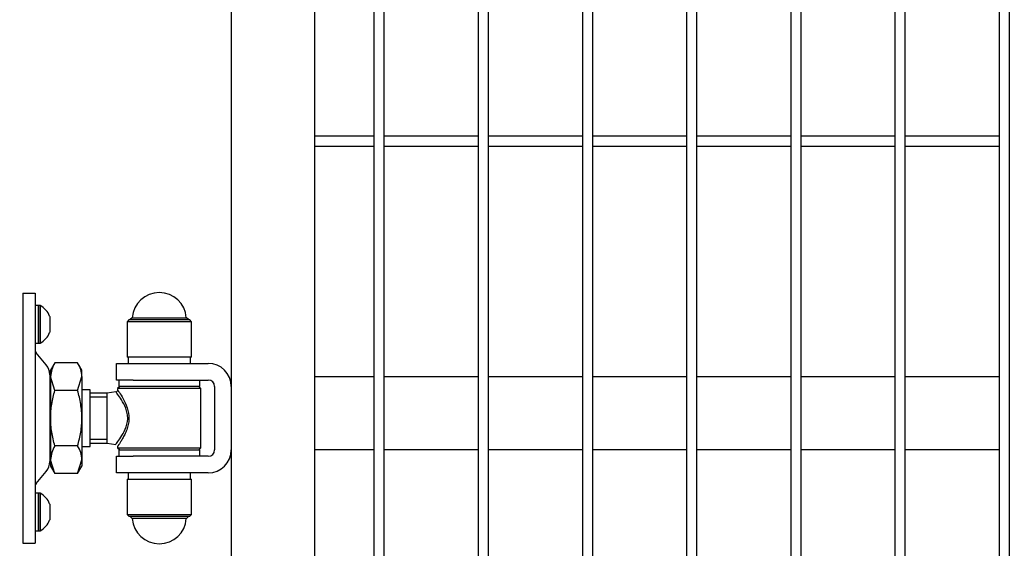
# Model space of a CAD drawing. Header units: inches. Extents: x 1156 to 71303, y -52654 to 51.
# Tile 168 of 217: x 63863 to 63958, y -40796 to -40746. Entities that reach past the tile are written whole.
import ezdxf

# ---------------------------------------------------------------- set-up
doc = ezdxf.new("R2010")
doc.units = ezdxf.units.IN
doc.header["$MEASUREMENT"] = 0
doc.layers.get('0').update_dxf_attribs({"lineweight": 0})
doc.layers.get('Defpoints').update_dxf_attribs({"lineweight": 0})
doc.layers.add('AW OGRODZENIA', color=253, linetype='Continuous')
doc.styles.add('1-200', font='arial.ttf', dxfattribs={"width": 0.75, "height": 35})
doc.dimstyles.new('1-2001-2', dxfattribs={"dimtxt": 35, "dimasz": 10, "dimexe": 15, "dimexo": 10, "dimgap": 0.09, "dimtad": 0, "dimlfac": 0.5, "dimdsep": 46, "dimtxsty": '1-200', "dimblk": 'OBLIQUE', "dimcen": 0.09, "dimadec": 0, "dimazin": 0, "dimtfac": 1, "dimtdec": 4, "dimtix": 1, "dimtofl": 0, "dimtmove": 0, "dimatfit": 3, "dimldrblk": 'OBLIQUE', "dimfxl": 15, "dimfxlon": 1, "dimtvp": 0.7, "dimtolj": 1, "dimtzin": 0, "dimarcsym": 0})

# ---------------------------------------------------------------- blocks, each defined once
blk = doc.blocks.new('zawias_brama_dwuskrz_przod')
for p, q in [((-100, 60), (-94, 60)), ((-100, 60), (-100, -60)), ((-94, 60), (-94, 50)), ((-92.4, 54), (-94, 54)), ((-92.4, 36), (-92.4, 54)), ((-92.4, 54), (-92.4, 36)), ((-91.6, 54), (-92.4, 54)), ((-91.6, 54), (-91.6, 36)), ((-94, 50), (-94, -50)), ((-87.1, 48.72), (-87.1, 41.28)), ((-47.47, 48.18), (-48.46, 47.25)), ((-47.47, 48.18), (-21.53, 48.18)), ((-20.54, 47.25), (-21.53, 48.18)), ((-49, 47.25), (-50, 46.25)), ((-19, 46.25), (-50, 46.25)), ((-50, 46.25), (-50, 29.25)), ((-49, 47.25), (-20, 47.25)), ((-19, 46.25), (-20, 47.25)), ((-19, 29.25), (-19, 46.25)), ((-94, 36), (-92.4, 36)), ((-92.4, 36), (-91.6, 36)), ((-88.8, 25.59), (-93.65, 31.36)), ((-19, 29.25), (-50, 29.25)), ((-49.5, 29.25), (-49.5, 26.25)), ((-19.5, 26.25), (-19.5, 29.25)), ((-84.6, 26.56), (-86.65, 23)), ((-73.7, 26.56), (-84.6, 26.56)), ((-71.65, 23), (-73.7, 26.56)), ((-55, 18.25), (-55, 26.25)), ((-55, 26.25), (-47, 26.25)), ((-47, 26.25), (-11, 26.25)), ((-87.05, 20.77), (-87.05, -20.77)), ((-86.65, 19.92), (-86.65, 23)), ((-86.65, 19.92), (-86.65, 0)), ((-84.6, 13.28), (-86.65, 19.92)), ((-73.7, 13.28), (-71.65, 19.92)), ((-71.65, 19.92), (-71.65, 23)), ((-71.65, 19.92), (-71.65, 0)), ((-86.65, 16.85), (-87.05, 16.85)), ((-47, 18.25), (-55, 18.25)), ((-53.5, 15.25), (-54.5, 14.25)), ((-14.5, 14.25), (-54.5, 14.25)), ((-54.5, 14.25), (-54.5, 13.53)), ((-54, 18.25), (-54, 15.25)), ((-15, 15.25), (-54, 15.25)), ((-47, 18.25), (-11, 18.25)), ((-14.5, 14.25), (-15.5, 15.25)), ((-15, 15.25), (-15, 18.25)), ((-14.5, -14.25), (-14.5, 14.25)), ((-8, 15.25), (-8, -15.25)), ((0, 15.25), (0, -15.25)), ((-73.7, 13.28), (-84.6, 13.28)), ((-67.65, 13.65), (-71.65, 13.65)), ((-67.65, -13.65), (-67.65, 13.65)), ((-59.5, 12), (-67.65, 12)), ((-67.65, 10.16), (-59.5, 10.16)), ((-55.38, 12.58), (-59.5, 12)), ((-59.5, -12), (-59.5, 12)), ((-86.65, 0), (-86.65, -19.92)), ((-71.65, 0), (-71.65, -19.92)), ((-73.7, -13.28), (-84.6, -13.28)), ((-71.65, -13.65), (-67.65, -13.65)), ((-67.65, -10.16), (-59.5, -10.16)), ((-67.65, -12), (-59.5, -12)), ((-59.5, -12), (-55.3, -12.59)), ((-54.5, -13.52), (-54.5, -14.25)), ((-87.05, -16.85), (-86.65, -16.85)), ((-55, -26.25), (-55, -18.25)), ((-55, -18.25), (-47, -18.25)), ((-54.5, -14.25), (-14.5, -14.25)), ((-54.5, -14.25), (-53.5, -15.25)), ((-54, -15.25), (-15, -15.25)), ((-54, -15.25), (-54, -18.25)), ((-11, -18.25), (-47, -18.25)), ((-15.5, -15.25), (-14.5, -14.25)), ((-15, -18.25), (-15, -15.25)), ((-86.65, -19.92), (-86.65, -23)), ((-84.6, -26.56), (-86.65, -19.92)), ((-86.65, -23), (-84.6, -26.56)), ((-73.7, -26.56), (-71.65, -19.92)), ((-73.7, -26.56), (-71.65, -23)), ((-71.65, -19.92), (-71.65, -23)), ((-93.65, -31.36), (-88.8, -25.59)), ((-73.7, -26.56), (-84.6, -26.56)), ((-47, -26.25), (-55, -26.25)), ((-49.5, -26.25), (-49.5, -29.25)), ((-11, -26.25), (-47, -26.25)), ((-19.5, -29.25), (-19.5, -26.25)), ((-50, -29.25), (-19, -29.25)), ((-50, -29.25), (-50, -46.25)), ((-19, -46.25), (-19, -29.25)), ((-92.4, -36), (-94, -36)), ((-92.4, -54), (-92.4, -36)), ((-92.4, -36), (-92.4, -54)), ((-91.6, -36), (-92.4, -36)), ((-91.6, -36), (-91.6, -54)), ((-87.1, -41.28), (-87.1, -48.72)), ((-50, -46.25), (-19, -46.25)), ((-50, -46.25), (-49, -47.25)), ((-20, -47.25), (-49, -47.25)), ((-48.46, -47.25), (-47.47, -48.18)), ((-21.53, -48.18), (-20.54, -47.25)), ((-20, -47.25), (-19, -46.25)), ((-94, -50), (-94, -60)), ((-21.53, -48.18), (-47.47, -48.18)), ((-94, -54), (-92.4, -54)), ((-92.4, -54), (-91.6, -54)), ((-100, -60), (-94, -60))]:
    blk.add_line(p, q)
for centre, radius, start, end in [((-34.5, 47.25), 13, 4.096, 175.9039), ((-96.45, 45.25), 10, 21.3862, 61.0146), ((-87.6, 48.72), 0.5, 360, 21.3862), ((-96.45, 44.75), 10, 298.9854, 338.6138), ((-87.6, 41.28), 0.5, 338.6138, 360), ((-92.5, 32.33), 1.5, 180, 220), ((-94.55, 20.77), 7.5, 360, 40), ((-73.68, 19.54), 12.97, 147.2703, 178.3454), ((-84.62, 19.54), 12.97, 1.6546, 32.7297), ((-11, 15.25), 11, 360, 90), ((-11, 15.25), 3, 360, 90), ((-55.5, 13.57), 1, 275.6499, 314.6003), ((-55.5, 13.57), 1, 314.6003, 330.6788), ((-73.68, -20.29), 12.97, 147.2703, 178.3454), ((-84.62, -20.29), 12.97, 1.6546, 32.7297), ((-11, -15.25), 3, 270, 360), ((-11, -15.25), 11, 270, 360), ((-94.55, -20.77), 7.5, 320, 360), ((-92.5, -32.33), 1.5, 140, 180), ((-96.45, -44.75), 10, 21.3862, 61.0146), ((-87.6, -41.28), 0.5, 360, 21.3862), ((-96.45, -45.25), 10, 298.9854, 338.6138), ((-87.6, -48.72), 0.5, 338.6138, 360), ((-34.5, -47.25), 13, 184.096, 355.9039)]:
    blk.add_arc(centre, radius, start, end)
for points, knots in [([(-86.65, 0), (-86.65, 1.12), (-86.6, 2.25), (-86.41, 4.51), (-86.27, 5.63), (-85.73, 8.96), (-85.22, 11.13), (-84.6, 13.28)], [0, 0, 0, 0, 0.25, 0.25, 0.5, 0.5, 1, 1, 1, 1]), ([(-71.65, 0), (-71.65, 1.12), (-71.7, 2.25), (-71.89, 4.51), (-72.03, 5.63), (-72.57, 8.96), (-73.08, 11.13), (-73.7, 13.28)], [0, 0, 0, 0, 0.25, 0.25, 0.5, 0.5, 1, 1, 1, 1]), ([(-55.36, -12.58), (-55.36, -12.58), (-55.31, -12.52), (-55.11, -12.26), (-54.94, -12.03), (-54.27, -11.14), (-53.64, -10.26), (-52.25, -8.11), (-51.49, -6.82), (-50.23, -3.87), (-49.74, -2.15), (-49.65, 0.52), (-49.73, 1.41), (-50.06, 3.13), (-50.31, 3.94), (-51.19, 6.25), (-51.94, 7.58), (-53.36, 9.87), (-54.02, 10.79), (-54.76, 11.8), (-54.97, 12.07), (-55.25, 12.44), (-55.34, 12.55), (-55.36, 12.58)], [0, 0, 0, 0, 0.053416, 0.053416, 0.116521, 0.116521, 0.242733, 0.242733, 0.368944, 0.368944, 0.495155, 0.495155, 0.558261, 0.558261, 0.621366, 0.621366, 0.747578, 0.747578, 0.873789, 0.873789, 0.936894, 0.936894, 1, 1, 1, 1]), ([(-54.5, 13.57), (-54.48, 13.54), (-54.4, 13.42), (-54.12, 13.01), (-53.92, 12.71), (-53.2, 11.59), (-52.55, 10.56), (-51.2, 8.08), (-50.49, 6.62), (-49.4, 3.37), (-49.04, 1.51), (-49.13, -2.19), (-49.57, -3.99), (-50.45, -6.38), (-50.78, -7.13), (-51.45, -8.52), (-51.79, -9.17), (-52.46, -10.36), (-52.78, -10.9), (-53.37, -11.85), (-53.63, -12.25), (-54.26, -13.22), (-54.5, -13.57), (-54.5, -13.57)], [0, 0, 0, 0, 0.062944, 0.062944, 0.125887, 0.125887, 0.251775, 0.251775, 0.377662, 0.377662, 0.503549, 0.503549, 0.629436, 0.629436, 0.69238, 0.69238, 0.755324, 0.755324, 0.818267, 0.818267, 0.881211, 0.881211, 1, 1, 1, 1]), ([(-84.6, -13.28), (-84.91, -12.2), (-85.19, -11.11), (-85.7, -8.9), (-85.92, -7.8), (-86.46, -4.47), (-86.65, -2.24), (-86.65, 0)], [0, 0, 0, 0, 0.25, 0.25, 0.5, 0.5, 1, 1, 1, 1]), ([(-73.7, -13.28), (-73.39, -12.2), (-73.11, -11.11), (-72.6, -8.9), (-72.38, -7.8), (-71.84, -4.47), (-71.65, -2.24), (-71.65, 0)], [0, 0, 0, 0, 0.25, 0.25, 0.5, 0.5, 1, 1, 1, 1])]:
    blk.add_open_spline(points, degree=3, knots=knots)
blk = doc.blocks.new('_OBLIQUE')
at = {"color": 0, "linetype": 'ByBlock', "lineweight": -2}
for p, q in [((-0.5, -0.5), (0.5, 0.5)), ((0, 0), (0, 0))]:
    blk.add_line(p, q, dxfattribs=at)
blk = doc.blocks.new('*D1626')
at = {"color": 0, "linetype": 'Continuous', "lineweight": -2, "ltscale": 12}
for p, q in [((63860.552, -40779.913), (63830.552, -40779.913)), ((63845.552, -40839.913), (63845.552, -40779.913)), ((63860.552, -40839.913), (63830.552, -40839.913))]:
    blk.add_line(p, q, dxfattribs=at)
at = {"layer": 'Defpoints', "color": 0}
for p in [(63845.552, -40779.913), (63891.526, -40779.913), (63883.526, -40839.913)]:
    blk.add_point(p, dxfattribs=at)
at = {"color": 0, "lineweight": -2, "xscale": 10, "yscale": 10, "zscale": 10}
for p, rotation in [((63845.552, -40779.913), 90), ((63845.552, -40839.913), 270)]:
    blk.add_blockref('_OBLIQUE', p, dxfattribs=dict(at, rotation=rotation))
at = {"color": 0, "linetype": 'Continuous', "ltscale": 12, "insert": (63820.538, -40809.913), "char_height": 35, "attachment_point": 5, "rotation": 90, "style": '1-200'}
blk.add_mtext('\\A1;30', dxfattribs=at)

msp = doc.modelspace()

# ---------------------------------------------------------------- linework, layer by layer
at = {"layer": 'AW OGRODZENIA'}
for p, q in [((63883.526, -40549.913), (63883.526, -40839.913)), ((63891.526, -40557.913), (63891.526, -40831.913)), ((63891.526, -40756.834), (63897.23, -40756.834)), ((63891.526, -40756.834), (63897.23, -40756.834)), ((63891.526, -40756.834), (63897.23, -40756.834)), ((63891.526, -40756.834), (63897.23, -40756.834)), ((63891.526, -40756.834), (63897.23, -40756.834)), ((63891.526, -40756.834), (63897.23, -40756.834)), ((63891.526, -40756.834), (63897.23, -40756.834)), ((63891.526, -40756.834), (63897.23, -40756.834)), ((63891.526, -40756.834), (63897.23, -40756.834)), ((63891.526, -40756.834), (63897.23, -40756.834)), ((63891.526, -40756.834), (63897.23, -40756.834)), ((63891.526, -40756.834), (63897.23, -40756.834)), ((63891.526, -40756.834), (63897.23, -40756.834)), ((63891.526, -40756.834), (63897.23, -40756.834)), ((63891.526, -40756.834), (63897.23, -40756.834)), ((63891.526, -40756.834), (63897.23, -40756.834)), ((63891.526, -40756.834), (63897.23, -40756.834)), ((63891.526, -40756.834), (63897.23, -40756.834)), ((63891.526, -40756.834), (63897.23, -40756.834)), ((63891.526, -40756.834), (63897.23, -40756.834)), ((63891.526, -40756.834), (63897.23, -40756.834)), ((63891.526, -40756.834), (63897.23, -40756.834)), ((63891.526, -40756.834), (63897.23, -40756.834)), ((63891.526, -40756.834), (63897.23, -40756.834)), ((63891.526, -40756.834), (63897.23, -40756.834)), ((63898.222, -40756.834), (63907.23, -40756.834)), ((63898.222, -40756.834), (63907.23, -40756.834)), ((63898.222, -40756.834), (63907.23, -40756.834)), ((63898.222, -40756.834), (63907.23, -40756.834)), ((63898.222, -40756.834), (63907.23, -40756.834)), ((63898.222, -40756.834), (63907.23, -40756.834)), ((63898.222, -40756.834), (63907.23, -40756.834)), ((63898.222, -40756.834), (63907.23, -40756.834)), ((63898.222, -40756.834), (63907.23, -40756.834)), ((63898.222, -40756.834), (63907.23, -40756.834)), ((63898.222, -40756.834), (63907.23, -40756.834)), ((63898.222, -40756.834), (63907.23, -40756.834)), ((63898.222, -40756.834), (63907.23, -40756.834)), ((63898.222, -40756.834), (63907.23, -40756.834)), ((63898.222, -40756.834), (63907.23, -40756.834)), ((63898.222, -40756.834), (63907.23, -40756.834)), ((63898.222, -40756.834), (63907.23, -40756.834)), ((63898.222, -40756.834), (63907.23, -40756.834)), ((63898.222, -40756.834), (63907.23, -40756.834)), ((63898.222, -40756.834), (63907.23, -40756.834)), ((63898.222, -40756.834), (63907.23, -40756.834)), ((63898.222, -40756.834), (63907.23, -40756.834)), ((63898.222, -40756.834), (63907.23, -40756.834)), ((63898.222, -40756.834), (63907.23, -40756.834)), ((63898.222, -40756.834), (63907.23, -40756.834)), ((63908.222, -40756.834), (63917.23, -40756.834)), ((63908.222, -40756.834), (63917.23, -40756.834)), ((63908.222, -40756.834), (63917.23, -40756.834)), ((63908.222, -40756.834), (63917.23, -40756.834)), ((63908.222, -40756.834), (63917.23, -40756.834)), ((63908.222, -40756.834), (63917.23, -40756.834)), ((63908.222, -40756.834), (63917.23, -40756.834)), ((63908.222, -40756.834), (63917.23, -40756.834)), ((63908.222, -40756.834), (63917.23, -40756.834)), ((63908.222, -40756.834), (63917.23, -40756.834)), ((63908.222, -40756.834), (63917.23, -40756.834)), ((63908.222, -40756.834), (63917.23, -40756.834)), ((63908.222, -40756.834), (63917.23, -40756.834)), ((63908.222, -40756.834), (63917.23, -40756.834)), ((63908.222, -40756.834), (63917.23, -40756.834)), ((63908.222, -40756.834), (63917.23, -40756.834)), ((63908.222, -40756.834), (63917.23, -40756.834)), ((63908.222, -40756.834), (63917.23, -40756.834)), ((63908.222, -40756.834), (63917.23, -40756.834)), ((63908.222, -40756.834), (63917.23, -40756.834)), ((63908.222, -40756.834), (63917.23, -40756.834)), ((63908.222, -40756.834), (63917.23, -40756.834)), ((63908.222, -40756.834), (63917.23, -40756.834)), ((63908.222, -40756.834), (63917.23, -40756.834)), ((63908.222, -40756.834), (63917.23, -40756.834)), ((63918.222, -40756.834), (63927.23, -40756.834)), ((63918.222, -40756.834), (63927.23, -40756.834)), ((63918.222, -40756.834), (63927.23, -40756.834)), ((63918.222, -40756.834), (63927.23, -40756.834)), ((63918.222, -40756.834), (63927.23, -40756.834)), ((63918.222, -40756.834), (63927.23, -40756.834)), ((63918.222, -40756.834), (63927.23, -40756.834)), ((63918.222, -40756.834), (63927.23, -40756.834)), ((63918.222, -40756.834), (63927.23, -40756.834)), ((63918.222, -40756.834), (63927.23, -40756.834)), ((63918.222, -40756.834), (63927.23, -40756.834)), ((63918.222, -40756.834), (63927.23, -40756.834)), ((63918.222, -40756.834), (63927.23, -40756.834)), ((63918.222, -40756.834), (63927.23, -40756.834)), ((63918.222, -40756.834), (63927.23, -40756.834)), ((63918.222, -40756.834), (63927.23, -40756.834)), ((63918.222, -40756.834), (63927.23, -40756.834)), ((63918.222, -40756.834), (63927.23, -40756.834)), ((63918.222, -40756.834), (63927.23, -40756.834)), ((63918.222, -40756.834), (63927.23, -40756.834)), ((63918.222, -40756.834), (63927.23, -40756.834)), ((63918.222, -40756.834), (63927.23, -40756.834)), ((63918.222, -40756.834), (63927.23, -40756.834)), ((63918.222, -40756.834), (63927.23, -40756.834)), ((63918.222, -40756.834), (63927.23, -40756.834)), ((63928.222, -40756.834), (63937.23, -40756.834)), ((63928.222, -40756.834), (63937.23, -40756.834)), ((63928.222, -40756.834), (63937.23, -40756.834)), ((63928.222, -40756.834), (63937.23, -40756.834)), ((63928.222, -40756.834), (63937.23, -40756.834)), ((63928.222, -40756.834), (63937.23, -40756.834)), ((63928.222, -40756.834), (63937.23, -40756.834)), ((63928.222, -40756.834), (63937.23, -40756.834)), ((63928.222, -40756.834), (63937.23, -40756.834)), ((63928.222, -40756.834), (63937.23, -40756.834)), ((63928.222, -40756.834), (63937.23, -40756.834)), ((63928.222, -40756.834), (63937.23, -40756.834)), ((63928.222, -40756.834), (63937.23, -40756.834)), ((63928.222, -40756.834), (63937.23, -40756.834)), ((63928.222, -40756.834), (63937.23, -40756.834)), ((63928.222, -40756.834), (63937.23, -40756.834)), ((63928.222, -40756.834), (63937.23, -40756.834)), ((63928.222, -40756.834), (63937.23, -40756.834)), ((63928.222, -40756.834), (63937.23, -40756.834)), ((63928.222, -40756.834), (63937.23, -40756.834)), ((63928.222, -40756.834), (63937.23, -40756.834)), ((63928.222, -40756.834), (63937.23, -40756.834)), ((63928.222, -40756.834), (63937.23, -40756.834)), ((63928.222, -40756.834), (63937.23, -40756.834)), ((63928.222, -40756.834), (63937.23, -40756.834)), ((63938.222, -40756.834), (63947.23, -40756.834)), ((63938.222, -40756.834), (63947.23, -40756.834)), ((63938.222, -40756.834), (63947.23, -40756.834)), ((63938.222, -40756.834), (63947.23, -40756.834)), ((63938.222, -40756.834), (63947.23, -40756.834)), ((63938.222, -40756.834), (63947.23, -40756.834)), ((63938.222, -40756.834), (63947.23, -40756.834)), ((63938.222, -40756.834), (63947.23, -40756.834)), ((63938.222, -40756.834), (63947.23, -40756.834)), ((63938.222, -40756.834), (63947.23, -40756.834)), ((63938.222, -40756.834), (63947.23, -40756.834)), ((63938.222, -40756.834), (63947.23, -40756.834)), ((63938.222, -40756.834), (63947.23, -40756.834)), ((63938.222, -40756.834), (63947.23, -40756.834)), ((63938.222, -40756.834), (63947.23, -40756.834)), ((63938.222, -40756.834), (63947.23, -40756.834)), ((63938.222, -40756.834), (63947.23, -40756.834)), ((63938.222, -40756.834), (63947.23, -40756.834)), ((63938.222, -40756.834), (63947.23, -40756.834)), ((63938.222, -40756.834), (63947.23, -40756.834)), ((63938.222, -40756.834), (63947.23, -40756.834)), ((63938.222, -40756.834), (63947.23, -40756.834)), ((63938.222, -40756.834), (63947.23, -40756.834)), ((63938.222, -40756.834), (63947.23, -40756.834)), ((63938.222, -40756.834), (63947.23, -40756.834)), ((63948.222, -40756.834), (63957.23, -40756.834)), ((63948.222, -40756.834), (63957.23, -40756.834)), ((63948.222, -40756.834), (63957.23, -40756.834)), ((63948.222, -40756.834), (63957.23, -40756.834)), ((63948.222, -40756.834), (63957.23, -40756.834)), ((63948.222, -40756.834), (63957.23, -40756.834)), ((63948.222, -40756.834), (63957.23, -40756.834)), ((63948.222, -40756.834), (63957.23, -40756.834)), ((63948.222, -40756.834), (63957.23, -40756.834)), ((63948.222, -40756.834), (63957.23, -40756.834)), ((63948.222, -40756.834), (63957.23, -40756.834)), ((63948.222, -40756.834), (63957.23, -40756.834)), ((63948.222, -40756.834), (63957.23, -40756.834)), ((63948.222, -40756.834), (63957.23, -40756.834)), ((63948.222, -40756.834), (63957.23, -40756.834)), ((63948.222, -40756.834), (63957.23, -40756.834)), ((63948.222, -40756.834), (63957.23, -40756.834)), ((63948.222, -40756.834), (63957.23, -40756.834)), ((63948.222, -40756.834), (63957.23, -40756.834)), ((63948.222, -40756.834), (63957.23, -40756.834)), ((63948.222, -40756.834), (63957.23, -40756.834)), ((63948.222, -40756.834), (63957.23, -40756.834)), ((63948.222, -40756.834), (63957.23, -40756.834)), ((63948.222, -40756.834), (63957.23, -40756.834)), ((63948.222, -40756.834), (63957.23, -40756.834)), ((63891.526, -40757.834), (63897.23, -40757.834)), ((63891.526, -40757.834), (63897.23, -40757.834)), ((63891.526, -40757.834), (63897.23, -40757.834)), ((63891.526, -40757.834), (63897.23, -40757.834)), ((63891.526, -40757.834), (63897.23, -40757.834)), ((63891.526, -40757.834), (63897.23, -40757.834)), ((63891.526, -40757.834), (63897.23, -40757.834)), ((63891.526, -40757.834), (63897.23, -40757.834)), ((63891.526, -40757.834), (63897.23, -40757.834)), ((63891.526, -40757.834), (63897.23, -40757.834)), ((63891.526, -40757.834), (63897.23, -40757.834)), ((63891.526, -40757.834), (63897.23, -40757.834)), ((63891.526, -40757.834), (63897.23, -40757.834)), ((63891.526, -40757.834), (63897.23, -40757.834)), ((63891.526, -40757.834), (63897.23, -40757.834)), ((63891.526, -40757.834), (63897.23, -40757.834)), ((63891.526, -40757.834), (63897.23, -40757.834)), ((63891.526, -40757.834), (63897.23, -40757.834)), ((63891.526, -40757.834), (63897.23, -40757.834)), ((63891.526, -40757.834), (63897.23, -40757.834)), ((63891.526, -40757.834), (63897.23, -40757.834)), ((63891.526, -40757.834), (63897.23, -40757.834)), ((63891.526, -40757.834), (63897.23, -40757.834)), ((63891.526, -40757.834), (63897.23, -40757.834)), ((63891.526, -40757.834), (63897.23, -40757.834)), ((63898.222, -40757.834), (63907.23, -40757.834)), ((63898.222, -40757.834), (63907.23, -40757.834)), ((63898.222, -40757.834), (63907.23, -40757.834)), ((63898.222, -40757.834), (63907.23, -40757.834)), ((63898.222, -40757.834), (63907.23, -40757.834)), ((63898.222, -40757.834), (63907.23, -40757.834)), ((63898.222, -40757.834), (63907.23, -40757.834)), ((63898.222, -40757.834), (63907.23, -40757.834)), ((63898.222, -40757.834), (63907.23, -40757.834)), ((63898.222, -40757.834), (63907.23, -40757.834)), ((63898.222, -40757.834), (63907.23, -40757.834)), ((63898.222, -40757.834), (63907.23, -40757.834)), ((63898.222, -40757.834), (63907.23, -40757.834)), ((63898.222, -40757.834), (63907.23, -40757.834)), ((63898.222, -40757.834), (63907.23, -40757.834)), ((63898.222, -40757.834), (63907.23, -40757.834)), ((63898.222, -40757.834), (63907.23, -40757.834)), ((63898.222, -40757.834), (63907.23, -40757.834)), ((63898.222, -40757.834), (63907.23, -40757.834)), ((63898.222, -40757.834), (63907.23, -40757.834)), ((63898.222, -40757.834), (63907.23, -40757.834)), ((63898.222, -40757.834), (63907.23, -40757.834)), ((63898.222, -40757.834), (63907.23, -40757.834)), ((63898.222, -40757.834), (63907.23, -40757.834)), ((63898.222, -40757.834), (63907.23, -40757.834)), ((63908.222, -40757.834), (63917.23, -40757.834)), ((63908.222, -40757.834), (63917.23, -40757.834)), ((63908.222, -40757.834), (63917.23, -40757.834)), ((63908.222, -40757.834), (63917.23, -40757.834)), ((63908.222, -40757.834), (63917.23, -40757.834)), ((63908.222, -40757.834), (63917.23, -40757.834)), ((63908.222, -40757.834), (63917.23, -40757.834)), ((63908.222, -40757.834), (63917.23, -40757.834)), ((63908.222, -40757.834), (63917.23, -40757.834)), ((63908.222, -40757.834), (63917.23, -40757.834)), ((63908.222, -40757.834), (63917.23, -40757.834)), ((63908.222, -40757.834), (63917.23, -40757.834)), ((63908.222, -40757.834), (63917.23, -40757.834)), ((63908.222, -40757.834), (63917.23, -40757.834)), ((63908.222, -40757.834), (63917.23, -40757.834)), ((63908.222, -40757.834), (63917.23, -40757.834)), ((63908.222, -40757.834), (63917.23, -40757.834)), ((63908.222, -40757.834), (63917.23, -40757.834)), ((63908.222, -40757.834), (63917.23, -40757.834)), ((63908.222, -40757.834), (63917.23, -40757.834)), ((63908.222, -40757.834), (63917.23, -40757.834)), ((63908.222, -40757.834), (63917.23, -40757.834)), ((63908.222, -40757.834), (63917.23, -40757.834)), ((63908.222, -40757.834), (63917.23, -40757.834)), ((63908.222, -40757.834), (63917.23, -40757.834)), ((63918.222, -40757.834), (63927.23, -40757.834)), ((63918.222, -40757.834), (63927.23, -40757.834)), ((63918.222, -40757.834), (63927.23, -40757.834)), ((63918.222, -40757.834), (63927.23, -40757.834)), ((63918.222, -40757.834), (63927.23, -40757.834)), ((63918.222, -40757.834), (63927.23, -40757.834)), ((63918.222, -40757.834), (63927.23, -40757.834)), ((63918.222, -40757.834), (63927.23, -40757.834)), ((63918.222, -40757.834), (63927.23, -40757.834)), ((63918.222, -40757.834), (63927.23, -40757.834)), ((63918.222, -40757.834), (63927.23, -40757.834)), ((63918.222, -40757.834), (63927.23, -40757.834)), ((63918.222, -40757.834), (63927.23, -40757.834)), ((63918.222, -40757.834), (63927.23, -40757.834)), ((63918.222, -40757.834), (63927.23, -40757.834)), ((63918.222, -40757.834), (63927.23, -40757.834)), ((63918.222, -40757.834), (63927.23, -40757.834)), ((63918.222, -40757.834), (63927.23, -40757.834)), ((63918.222, -40757.834), (63927.23, -40757.834)), ((63918.222, -40757.834), (63927.23, -40757.834)), ((63918.222, -40757.834), (63927.23, -40757.834)), ((63918.222, -40757.834), (63927.23, -40757.834)), ((63918.222, -40757.834), (63927.23, -40757.834)), ((63918.222, -40757.834), (63927.23, -40757.834)), ((63918.222, -40757.834), (63927.23, -40757.834)), ((63928.222, -40757.834), (63937.23, -40757.834)), ((63928.222, -40757.834), (63937.23, -40757.834)), ((63928.222, -40757.834), (63937.23, -40757.834)), ((63928.222, -40757.834), (63937.23, -40757.834)), ((63928.222, -40757.834), (63937.23, -40757.834)), ((63928.222, -40757.834), (63937.23, -40757.834)), ((63928.222, -40757.834), (63937.23, -40757.834)), ((63928.222, -40757.834), (63937.23, -40757.834)), ((63928.222, -40757.834), (63937.23, -40757.834)), ((63928.222, -40757.834), (63937.23, -40757.834)), ((63928.222, -40757.834), (63937.23, -40757.834)), ((63928.222, -40757.834), (63937.23, -40757.834)), ((63928.222, -40757.834), (63937.23, -40757.834)), ((63928.222, -40757.834), (63937.23, -40757.834)), ((63928.222, -40757.834), (63937.23, -40757.834)), ((63928.222, -40757.834), (63937.23, -40757.834)), ((63928.222, -40757.834), (63937.23, -40757.834)), ((63928.222, -40757.834), (63937.23, -40757.834)), ((63928.222, -40757.834), (63937.23, -40757.834)), ((63928.222, -40757.834), (63937.23, -40757.834)), ((63928.222, -40757.834), (63937.23, -40757.834)), ((63928.222, -40757.834), (63937.23, -40757.834)), ((63928.222, -40757.834), (63937.23, -40757.834)), ((63928.222, -40757.834), (63937.23, -40757.834)), ((63928.222, -40757.834), (63937.23, -40757.834)), ((63938.222, -40757.834), (63947.23, -40757.834)), ((63938.222, -40757.834), (63947.23, -40757.834)), ((63938.222, -40757.834), (63947.23, -40757.834)), ((63938.222, -40757.834), (63947.23, -40757.834)), ((63938.222, -40757.834), (63947.23, -40757.834)), ((63938.222, -40757.834), (63947.23, -40757.834)), ((63938.222, -40757.834), (63947.23, -40757.834)), ((63938.222, -40757.834), (63947.23, -40757.834)), ((63938.222, -40757.834), (63947.23, -40757.834)), ((63938.222, -40757.834), (63947.23, -40757.834)), ((63938.222, -40757.834), (63947.23, -40757.834)), ((63938.222, -40757.834), (63947.23, -40757.834)), ((63938.222, -40757.834), (63947.23, -40757.834)), ((63938.222, -40757.834), (63947.23, -40757.834)), ((63938.222, -40757.834), (63947.23, -40757.834)), ((63938.222, -40757.834), (63947.23, -40757.834)), ((63938.222, -40757.834), (63947.23, -40757.834)), ((63938.222, -40757.834), (63947.23, -40757.834)), ((63938.222, -40757.834), (63947.23, -40757.834)), ((63938.222, -40757.834), (63947.23, -40757.834)), ((63938.222, -40757.834), (63947.23, -40757.834)), ((63938.222, -40757.834), (63947.23, -40757.834)), ((63938.222, -40757.834), (63947.23, -40757.834)), ((63938.222, -40757.834), (63947.23, -40757.834)), ((63938.222, -40757.834), (63947.23, -40757.834)), ((63948.222, -40757.834), (63957.23, -40757.834)), ((63948.222, -40757.834), (63957.23, -40757.834)), ((63948.222, -40757.834), (63957.23, -40757.834)), ((63948.222, -40757.834), (63957.23, -40757.834)), ((63948.222, -40757.834), (63957.23, -40757.834)), ((63948.222, -40757.834), (63957.23, -40757.834)), ((63948.222, -40757.834), (63957.23, -40757.834)), ((63948.222, -40757.834), (63957.23, -40757.834)), ((63948.222, -40757.834), (63957.23, -40757.834)), ((63948.222, -40757.834), (63957.23, -40757.834)), ((63948.222, -40757.834), (63957.23, -40757.834)), ((63948.222, -40757.834), (63957.23, -40757.834)), ((63948.222, -40757.834), (63957.23, -40757.834)), ((63948.222, -40757.834), (63957.23, -40757.834)), ((63948.222, -40757.834), (63957.23, -40757.834)), ((63948.222, -40757.834), (63957.23, -40757.834)), ((63948.222, -40757.834), (63957.23, -40757.834)), ((63948.222, -40757.834), (63957.23, -40757.834)), ((63948.222, -40757.834), (63957.23, -40757.834)), ((63948.222, -40757.834), (63957.23, -40757.834)), ((63948.222, -40757.834), (63957.23, -40757.834)), ((63948.222, -40757.834), (63957.23, -40757.834)), ((63948.222, -40757.834), (63957.23, -40757.834)), ((63948.222, -40757.834), (63957.23, -40757.834)), ((63948.222, -40757.834), (63957.23, -40757.834)), ((63891.526, -40779.913), (63897.23, -40779.913)), ((63891.526, -40779.913), (63897.23, -40779.913)), ((63891.526, -40779.913), (63897.23, -40779.913)), ((63891.526, -40779.913), (63897.23, -40779.913)), ((63891.526, -40779.913), (63897.23, -40779.913)), ((63891.526, -40779.913), (63897.23, -40779.913)), ((63891.526, -40779.913), (63897.23, -40779.913)), ((63891.526, -40779.913), (63897.23, -40779.913)), ((63891.526, -40779.913), (63897.23, -40779.913)), ((63891.526, -40779.913), (63897.23, -40779.913)), ((63891.526, -40779.913), (63897.23, -40779.913)), ((63891.526, -40779.913), (63897.23, -40779.913)), ((63891.526, -40779.913), (63897.23, -40779.913)), ((63891.526, -40779.913), (63897.23, -40779.913)), ((63891.526, -40779.913), (63897.23, -40779.913)), ((63891.526, -40779.913), (63897.23, -40779.913)), ((63891.526, -40779.913), (63897.23, -40779.913)), ((63891.526, -40779.913), (63897.23, -40779.913)), ((63891.526, -40779.913), (63897.23, -40779.913)), ((63891.526, -40779.913), (63897.23, -40779.913)), ((63891.526, -40779.913), (63897.23, -40779.913)), ((63891.526, -40779.913), (63897.23, -40779.913)), ((63891.526, -40779.913), (63897.23, -40779.913)), ((63891.526, -40779.913), (63897.23, -40779.913)), ((63891.526, -40779.913), (63897.23, -40779.913)), ((63898.222, -40779.913), (63907.23, -40779.913)), ((63898.222, -40779.913), (63907.23, -40779.913)), ((63898.222, -40779.913), (63907.23, -40779.913)), ((63898.222, -40779.913), (63907.23, -40779.913)), ((63898.222, -40779.913), (63907.23, -40779.913)), ((63898.222, -40779.913), (63907.23, -40779.913)), ((63898.222, -40779.913), (63907.23, -40779.913)), ((63898.222, -40779.913), (63907.23, -40779.913)), ((63898.222, -40779.913), (63907.23, -40779.913)), ((63898.222, -40779.913), (63907.23, -40779.913)), ((63898.222, -40779.913), (63907.23, -40779.913)), ((63898.222, -40779.913), (63907.23, -40779.913)), ((63898.222, -40779.913), (63907.23, -40779.913)), ((63898.222, -40779.913), (63907.23, -40779.913)), ((63898.222, -40779.913), (63907.23, -40779.913)), ((63898.222, -40779.913), (63907.23, -40779.913)), ((63898.222, -40779.913), (63907.23, -40779.913)), ((63898.222, -40779.913), (63907.23, -40779.913)), ((63898.222, -40779.913), (63907.23, -40779.913)), ((63898.222, -40779.913), (63907.23, -40779.913)), ((63898.222, -40779.913), (63907.23, -40779.913)), ((63898.222, -40779.913), (63907.23, -40779.913)), ((63898.222, -40779.913), (63907.23, -40779.913)), ((63898.222, -40779.913), (63907.23, -40779.913)), ((63898.222, -40779.913), (63907.23, -40779.913)), ((63908.222, -40779.913), (63917.23, -40779.913)), ((63908.222, -40779.913), (63917.23, -40779.913)), ((63908.222, -40779.913), (63917.23, -40779.913)), ((63908.222, -40779.913), (63917.23, -40779.913)), ((63908.222, -40779.913), (63917.23, -40779.913)), ((63908.222, -40779.913), (63917.23, -40779.913)), ((63908.222, -40779.913), (63917.23, -40779.913)), ((63908.222, -40779.913), (63917.23, -40779.913)), ((63908.222, -40779.913), (63917.23, -40779.913)), ((63908.222, -40779.913), (63917.23, -40779.913)), ((63908.222, -40779.913), (63917.23, -40779.913)), ((63908.222, -40779.913), (63917.23, -40779.913)), ((63908.222, -40779.913), (63917.23, -40779.913)), ((63908.222, -40779.913), (63917.23, -40779.913)), ((63908.222, -40779.913), (63917.23, -40779.913)), ((63908.222, -40779.913), (63917.23, -40779.913)), ((63908.222, -40779.913), (63917.23, -40779.913)), ((63908.222, -40779.913), (63917.23, -40779.913)), ((63908.222, -40779.913), (63917.23, -40779.913)), ((63908.222, -40779.913), (63917.23, -40779.913)), ((63908.222, -40779.913), (63917.23, -40779.913)), ((63908.222, -40779.913), (63917.23, -40779.913)), ((63908.222, -40779.913), (63917.23, -40779.913)), ((63908.222, -40779.913), (63917.23, -40779.913)), ((63908.222, -40779.913), (63917.23, -40779.913)), ((63918.222, -40779.913), (63927.23, -40779.913)), ((63918.222, -40779.913), (63927.23, -40779.913)), ((63918.222, -40779.913), (63927.23, -40779.913)), ((63918.222, -40779.913), (63927.23, -40779.913)), ((63918.222, -40779.913), (63927.23, -40779.913)), ((63918.222, -40779.913), (63927.23, -40779.913)), ((63918.222, -40779.913), (63927.23, -40779.913)), ((63918.222, -40779.913), (63927.23, -40779.913)), ((63918.222, -40779.913), (63927.23, -40779.913)), ((63918.222, -40779.913), (63927.23, -40779.913)), ((63918.222, -40779.913), (63927.23, -40779.913)), ((63918.222, -40779.913), (63927.23, -40779.913)), ((63918.222, -40779.913), (63927.23, -40779.913)), ((63918.222, -40779.913), (63927.23, -40779.913)), ((63918.222, -40779.913), (63927.23, -40779.913)), ((63918.222, -40779.913), (63927.23, -40779.913)), ((63918.222, -40779.913), (63927.23, -40779.913)), ((63918.222, -40779.913), (63927.23, -40779.913)), ((63918.222, -40779.913), (63927.23, -40779.913)), ((63918.222, -40779.913), (63927.23, -40779.913)), ((63918.222, -40779.913), (63927.23, -40779.913)), ((63918.222, -40779.913), (63927.23, -40779.913)), ((63918.222, -40779.913), (63927.23, -40779.913)), ((63918.222, -40779.913), (63927.23, -40779.913)), ((63918.222, -40779.913), (63927.23, -40779.913)), ((63928.222, -40779.913), (63937.23, -40779.913)), ((63928.222, -40779.913), (63937.23, -40779.913)), ((63928.222, -40779.913), (63937.23, -40779.913)), ((63928.222, -40779.913), (63937.23, -40779.913)), ((63928.222, -40779.913), (63937.23, -40779.913)), ((63928.222, -40779.913), (63937.23, -40779.913)), ((63928.222, -40779.913), (63937.23, -40779.913)), ((63928.222, -40779.913), (63937.23, -40779.913)), ((63928.222, -40779.913), (63937.23, -40779.913)), ((63928.222, -40779.913), (63937.23, -40779.913)), ((63928.222, -40779.913), (63937.23, -40779.913)), ((63928.222, -40779.913), (63937.23, -40779.913)), ((63928.222, -40779.913), (63937.23, -40779.913)), ((63928.222, -40779.913), (63937.23, -40779.913)), ((63928.222, -40779.913), (63937.23, -40779.913)), ((63928.222, -40779.913), (63937.23, -40779.913)), ((63928.222, -40779.913), (63937.23, -40779.913)), ((63928.222, -40779.913), (63937.23, -40779.913)), ((63928.222, -40779.913), (63937.23, -40779.913)), ((63928.222, -40779.913), (63937.23, -40779.913)), ((63928.222, -40779.913), (63937.23, -40779.913)), ((63928.222, -40779.913), (63937.23, -40779.913)), ((63928.222, -40779.913), (63937.23, -40779.913)), ((63928.222, -40779.913), (63937.23, -40779.913)), ((63928.222, -40779.913), (63937.23, -40779.913)), ((63938.222, -40779.913), (63947.23, -40779.913)), ((63938.222, -40779.913), (63947.23, -40779.913)), ((63938.222, -40779.913), (63947.23, -40779.913)), ((63938.222, -40779.913), (63947.23, -40779.913)), ((63938.222, -40779.913), (63947.23, -40779.913)), ((63938.222, -40779.913), (63947.23, -40779.913)), ((63938.222, -40779.913), (63947.23, -40779.913)), ((63938.222, -40779.913), (63947.23, -40779.913)), ((63938.222, -40779.913), (63947.23, -40779.913)), ((63938.222, -40779.913), (63947.23, -40779.913)), ((63938.222, -40779.913), (63947.23, -40779.913)), ((63938.222, -40779.913), (63947.23, -40779.913)), ((63938.222, -40779.913), (63947.23, -40779.913)), ((63938.222, -40779.913), (63947.23, -40779.913)), ((63938.222, -40779.913), (63947.23, -40779.913)), ((63938.222, -40779.913), (63947.23, -40779.913)), ((63938.222, -40779.913), (63947.23, -40779.913)), ((63938.222, -40779.913), (63947.23, -40779.913)), ((63938.222, -40779.913), (63947.23, -40779.913)), ((63938.222, -40779.913), (63947.23, -40779.913)), ((63938.222, -40779.913), (63947.23, -40779.913)), ((63938.222, -40779.913), (63947.23, -40779.913)), ((63938.222, -40779.913), (63947.23, -40779.913)), ((63938.222, -40779.913), (63947.23, -40779.913)), ((63938.222, -40779.913), (63947.23, -40779.913)), ((63948.222, -40779.913), (63957.23, -40779.913)), ((63948.222, -40779.913), (63957.23, -40779.913)), ((63948.222, -40779.913), (63957.23, -40779.913)), ((63948.222, -40779.913), (63957.23, -40779.913)), ((63948.222, -40779.913), (63957.23, -40779.913)), ((63948.222, -40779.913), (63957.23, -40779.913)), ((63948.222, -40779.913), (63957.23, -40779.913)), ((63948.222, -40779.913), (63957.23, -40779.913)), ((63948.222, -40779.913), (63957.23, -40779.913)), ((63948.222, -40779.913), (63957.23, -40779.913)), ((63948.222, -40779.913), (63957.23, -40779.913)), ((63948.222, -40779.913), (63957.23, -40779.913)), ((63948.222, -40779.913), (63957.23, -40779.913)), ((63948.222, -40779.913), (63957.23, -40779.913)), ((63948.222, -40779.913), (63957.23, -40779.913)), ((63948.222, -40779.913), (63957.23, -40779.913)), ((63948.222, -40779.913), (63957.23, -40779.913)), ((63948.222, -40779.913), (63957.23, -40779.913)), ((63948.222, -40779.913), (63957.23, -40779.913)), ((63948.222, -40779.913), (63957.23, -40779.913)), ((63948.222, -40779.913), (63957.23, -40779.913)), ((63948.222, -40779.913), (63957.23, -40779.913)), ((63948.222, -40779.913), (63957.23, -40779.913)), ((63948.222, -40779.913), (63957.23, -40779.913)), ((63948.222, -40779.913), (63957.23, -40779.913)), ((63891.526, -40786.913), (63897.23, -40786.913)), ((63891.526, -40786.913), (63897.23, -40786.913)), ((63891.526, -40786.913), (63897.23, -40786.913)), ((63891.526, -40786.913), (63897.23, -40786.913)), ((63891.526, -40786.913), (63897.23, -40786.913)), ((63891.526, -40786.913), (63897.23, -40786.913)), ((63891.526, -40786.913), (63897.23, -40786.913)), ((63891.526, -40786.913), (63897.23, -40786.913)), ((63891.526, -40786.913), (63897.23, -40786.913)), ((63891.526, -40786.913), (63897.23, -40786.913)), ((63891.526, -40786.913), (63897.23, -40786.913)), ((63891.526, -40786.913), (63897.23, -40786.913)), ((63891.526, -40786.913), (63897.23, -40786.913)), ((63891.526, -40786.913), (63897.23, -40786.913)), ((63891.526, -40786.913), (63897.23, -40786.913)), ((63891.526, -40786.913), (63897.23, -40786.913)), ((63891.526, -40786.913), (63897.23, -40786.913)), ((63891.526, -40786.913), (63897.23, -40786.913)), ((63891.526, -40786.913), (63897.23, -40786.913)), ((63891.526, -40786.913), (63897.23, -40786.913)), ((63891.526, -40786.913), (63897.23, -40786.913)), ((63891.526, -40786.913), (63897.23, -40786.913)), ((63891.526, -40786.913), (63897.23, -40786.913)), ((63891.526, -40786.913), (63897.23, -40786.913)), ((63891.526, -40786.913), (63897.23, -40786.913)), ((63898.222, -40786.913), (63907.23, -40786.913)), ((63898.222, -40786.913), (63907.23, -40786.913)), ((63898.222, -40786.913), (63907.23, -40786.913)), ((63898.222, -40786.913), (63907.23, -40786.913)), ((63898.222, -40786.913), (63907.23, -40786.913)), ((63898.222, -40786.913), (63907.23, -40786.913)), ((63898.222, -40786.913), (63907.23, -40786.913)), ((63898.222, -40786.913), (63907.23, -40786.913)), ((63898.222, -40786.913), (63907.23, -40786.913)), ((63898.222, -40786.913), (63907.23, -40786.913)), ((63898.222, -40786.913), (63907.23, -40786.913)), ((63898.222, -40786.913), (63907.23, -40786.913)), ((63898.222, -40786.913), (63907.23, -40786.913)), ((63898.222, -40786.913), (63907.23, -40786.913)), ((63898.222, -40786.913), (63907.23, -40786.913)), ((63898.222, -40786.913), (63907.23, -40786.913)), ((63898.222, -40786.913), (63907.23, -40786.913)), ((63898.222, -40786.913), (63907.23, -40786.913)), ((63898.222, -40786.913), (63907.23, -40786.913)), ((63898.222, -40786.913), (63907.23, -40786.913)), ((63898.222, -40786.913), (63907.23, -40786.913)), ((63898.222, -40786.913), (63907.23, -40786.913)), ((63898.222, -40786.913), (63907.23, -40786.913)), ((63898.222, -40786.913), (63907.23, -40786.913)), ((63898.222, -40786.913), (63907.23, -40786.913)), ((63908.222, -40786.913), (63917.23, -40786.913)), ((63908.222, -40786.913), (63917.23, -40786.913)), ((63908.222, -40786.913), (63917.23, -40786.913)), ((63908.222, -40786.913), (63917.23, -40786.913)), ((63908.222, -40786.913), (63917.23, -40786.913)), ((63908.222, -40786.913), (63917.23, -40786.913)), ((63908.222, -40786.913), (63917.23, -40786.913)), ((63908.222, -40786.913), (63917.23, -40786.913)), ((63908.222, -40786.913), (63917.23, -40786.913)), ((63908.222, -40786.913), (63917.23, -40786.913)), ((63908.222, -40786.913), (63917.23, -40786.913)), ((63908.222, -40786.913), (63917.23, -40786.913)), ((63908.222, -40786.913), (63917.23, -40786.913)), ((63908.222, -40786.913), (63917.23, -40786.913)), ((63908.222, -40786.913), (63917.23, -40786.913)), ((63908.222, -40786.913), (63917.23, -40786.913)), ((63908.222, -40786.913), (63917.23, -40786.913)), ((63908.222, -40786.913), (63917.23, -40786.913)), ((63908.222, -40786.913), (63917.23, -40786.913)), ((63908.222, -40786.913), (63917.23, -40786.913)), ((63908.222, -40786.913), (63917.23, -40786.913)), ((63908.222, -40786.913), (63917.23, -40786.913)), ((63908.222, -40786.913), (63917.23, -40786.913)), ((63908.222, -40786.913), (63917.23, -40786.913)), ((63908.222, -40786.913), (63917.23, -40786.913)), ((63918.222, -40786.913), (63927.23, -40786.913)), ((63918.222, -40786.913), (63927.23, -40786.913)), ((63918.222, -40786.913), (63927.23, -40786.913)), ((63918.222, -40786.913), (63927.23, -40786.913)), ((63918.222, -40786.913), (63927.23, -40786.913)), ((63918.222, -40786.913), (63927.23, -40786.913)), ((63918.222, -40786.913), (63927.23, -40786.913)), ((63918.222, -40786.913), (63927.23, -40786.913)), ((63918.222, -40786.913), (63927.23, -40786.913)), ((63918.222, -40786.913), (63927.23, -40786.913)), ((63918.222, -40786.913), (63927.23, -40786.913)), ((63918.222, -40786.913), (63927.23, -40786.913)), ((63918.222, -40786.913), (63927.23, -40786.913)), ((63918.222, -40786.913), (63927.23, -40786.913)), ((63918.222, -40786.913), (63927.23, -40786.913)), ((63918.222, -40786.913), (63927.23, -40786.913)), ((63918.222, -40786.913), (63927.23, -40786.913)), ((63918.222, -40786.913), (63927.23, -40786.913)), ((63918.222, -40786.913), (63927.23, -40786.913)), ((63918.222, -40786.913), (63927.23, -40786.913)), ((63918.222, -40786.913), (63927.23, -40786.913)), ((63918.222, -40786.913), (63927.23, -40786.913)), ((63918.222, -40786.913), (63927.23, -40786.913)), ((63918.222, -40786.913), (63927.23, -40786.913)), ((63918.222, -40786.913), (63927.23, -40786.913)), ((63928.222, -40786.913), (63937.23, -40786.913)), ((63928.222, -40786.913), (63937.23, -40786.913)), ((63928.222, -40786.913), (63937.23, -40786.913)), ((63928.222, -40786.913), (63937.23, -40786.913)), ((63928.222, -40786.913), (63937.23, -40786.913)), ((63928.222, -40786.913), (63937.23, -40786.913)), ((63928.222, -40786.913), (63937.23, -40786.913)), ((63928.222, -40786.913), (63937.23, -40786.913)), ((63928.222, -40786.913), (63937.23, -40786.913)), ((63928.222, -40786.913), (63937.23, -40786.913)), ((63928.222, -40786.913), (63937.23, -40786.913)), ((63928.222, -40786.913), (63937.23, -40786.913)), ((63928.222, -40786.913), (63937.23, -40786.913)), ((63928.222, -40786.913), (63937.23, -40786.913)), ((63928.222, -40786.913), (63937.23, -40786.913)), ((63928.222, -40786.913), (63937.23, -40786.913)), ((63928.222, -40786.913), (63937.23, -40786.913)), ((63928.222, -40786.913), (63937.23, -40786.913)), ((63928.222, -40786.913), (63937.23, -40786.913)), ((63928.222, -40786.913), (63937.23, -40786.913)), ((63928.222, -40786.913), (63937.23, -40786.913)), ((63928.222, -40786.913), (63937.23, -40786.913)), ((63928.222, -40786.913), (63937.23, -40786.913)), ((63928.222, -40786.913), (63937.23, -40786.913)), ((63928.222, -40786.913), (63937.23, -40786.913)), ((63938.222, -40786.913), (63947.23, -40786.913)), ((63938.222, -40786.913), (63947.23, -40786.913)), ((63938.222, -40786.913), (63947.23, -40786.913)), ((63938.222, -40786.913), (63947.23, -40786.913)), ((63938.222, -40786.913), (63947.23, -40786.913)), ((63938.222, -40786.913), (63947.23, -40786.913)), ((63938.222, -40786.913), (63947.23, -40786.913)), ((63938.222, -40786.913), (63947.23, -40786.913)), ((63938.222, -40786.913), (63947.23, -40786.913)), ((63938.222, -40786.913), (63947.23, -40786.913)), ((63938.222, -40786.913), (63947.23, -40786.913)), ((63938.222, -40786.913), (63947.23, -40786.913)), ((63938.222, -40786.913), (63947.23, -40786.913)), ((63938.222, -40786.913), (63947.23, -40786.913)), ((63938.222, -40786.913), (63947.23, -40786.913)), ((63938.222, -40786.913), (63947.23, -40786.913)), ((63938.222, -40786.913), (63947.23, -40786.913)), ((63938.222, -40786.913), (63947.23, -40786.913)), ((63938.222, -40786.913), (63947.23, -40786.913)), ((63938.222, -40786.913), (63947.23, -40786.913)), ((63938.222, -40786.913), (63947.23, -40786.913)), ((63938.222, -40786.913), (63947.23, -40786.913)), ((63938.222, -40786.913), (63947.23, -40786.913)), ((63938.222, -40786.913), (63947.23, -40786.913)), ((63938.222, -40786.913), (63947.23, -40786.913)), ((63948.222, -40786.913), (63957.23, -40786.913)), ((63948.222, -40786.913), (63957.23, -40786.913)), ((63948.222, -40786.913), (63957.23, -40786.913)), ((63948.222, -40786.913), (63957.23, -40786.913)), ((63948.222, -40786.913), (63957.23, -40786.913)), ((63948.222, -40786.913), (63957.23, -40786.913)), ((63948.222, -40786.913), (63957.23, -40786.913)), ((63948.222, -40786.913), (63957.23, -40786.913)), ((63948.222, -40786.913), (63957.23, -40786.913)), ((63948.222, -40786.913), (63957.23, -40786.913)), ((63948.222, -40786.913), (63957.23, -40786.913)), ((63948.222, -40786.913), (63957.23, -40786.913)), ((63948.222, -40786.913), (63957.23, -40786.913)), ((63948.222, -40786.913), (63957.23, -40786.913)), ((63948.222, -40786.913), (63957.23, -40786.913)), ((63948.222, -40786.913), (63957.23, -40786.913)), ((63948.222, -40786.913), (63957.23, -40786.913)), ((63948.222, -40786.913), (63957.23, -40786.913)), ((63948.222, -40786.913), (63957.23, -40786.913)), ((63948.222, -40786.913), (63957.23, -40786.913)), ((63948.222, -40786.913), (63957.23, -40786.913)), ((63948.222, -40786.913), (63957.23, -40786.913)), ((63948.222, -40786.913), (63957.23, -40786.913)), ((63948.222, -40786.913), (63957.23, -40786.913)), ((63948.222, -40786.913), (63957.23, -40786.913))]:
    msp.add_line(p, q, dxfattribs=at)
for points in [[(63898.222, -40557.913), (63897.23, -40557.913), (63897.23, -40831.913), (63898.222, -40831.913)], [(63908.222, -40557.913), (63907.23, -40557.913), (63907.23, -40831.913), (63908.222, -40831.913)], [(63918.222, -40557.913), (63917.23, -40557.913), (63917.23, -40831.913), (63918.222, -40831.913)], [(63928.222, -40557.913), (63927.23, -40557.913), (63927.23, -40831.913), (63928.222, -40831.913)], [(63938.222, -40557.913), (63937.23, -40557.913), (63937.23, -40831.913), (63938.222, -40831.913)], [(63948.222, -40557.913), (63947.23, -40557.913), (63947.23, -40831.913), (63948.222, -40831.913)], [(63958.222, -40557.913), (63957.23, -40557.913), (63957.23, -40831.913), (63958.222, -40831.913)]]:
    msp.add_lwpolyline(points, close=True, dxfattribs=at)

# ---------------------------------------------------------------- block references
at = {"layer": 'AW OGRODZENIA', "xscale": 0.2, "yscale": 0.2, "zscale": 0.2}
msp.add_blockref('zawias_brama_dwuskrz_przod', (63883.526, -40783.913), dxfattribs=at)

# ---------------------------------------------------------------- dimensions: what is measured, and where the dimension line sits
at = {"linetype": 'Continuous', "ltscale": 12}
dim = msp.add_linear_dim(base=(63845.552, -40779.913), p1=(63883.526, -40839.913), p2=(63891.526, -40779.913), angle=90, dimstyle='1-2001-2', override={"dimtxt": 35}, dxfattribs=at)
dim.commit()
dim.dimension.update_dxf_attribs({"geometry": '*D1626', "text_midpoint": (63820.538, -40809.913)})

doc.saveas('drawing.dxf')
